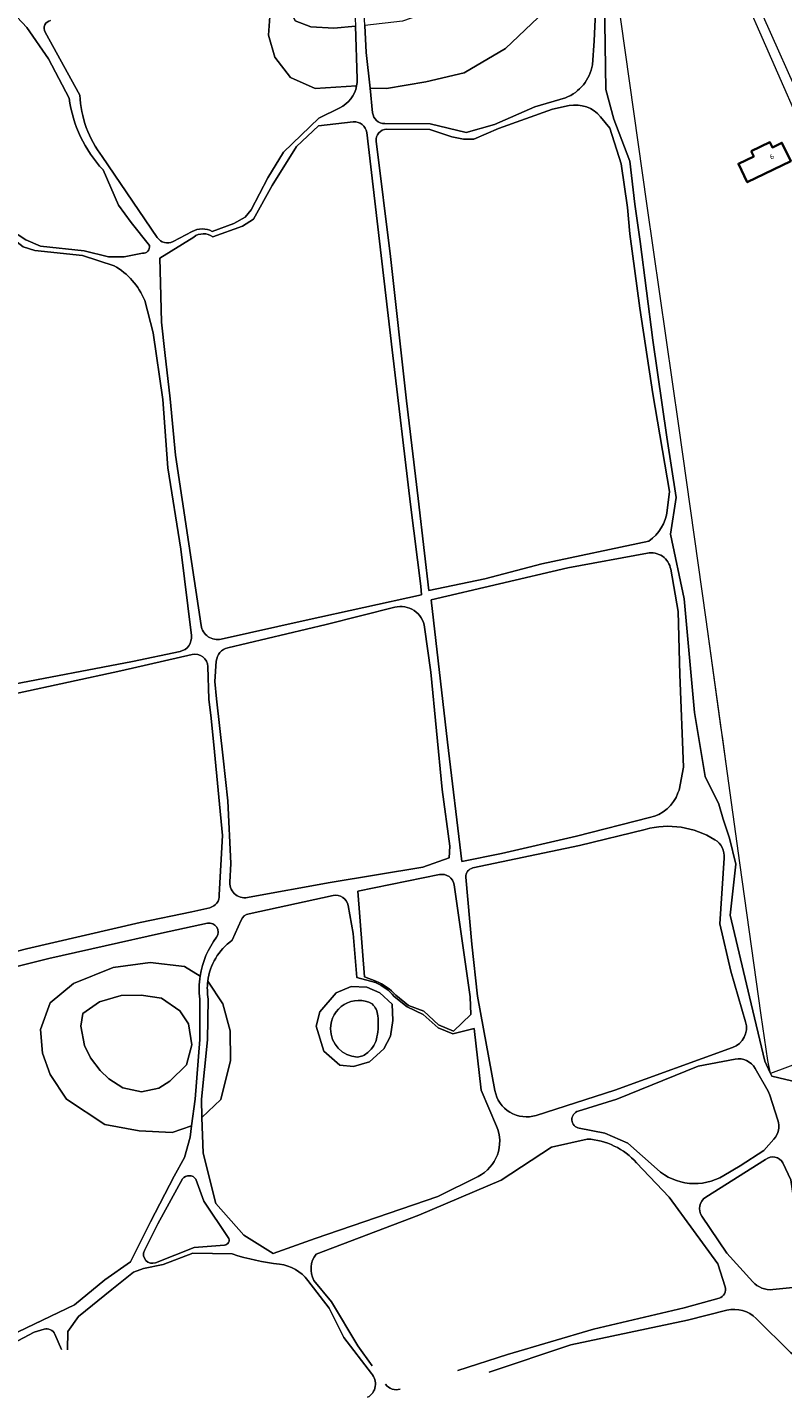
# Model space of a CAD drawing. Extents: x 152761 to 155748, y 459947 to 462743.
# Tile 175 of 256: x 154744 to 154944, y 460879 to 461241. Entities that reach past the tile are written whole.
import ezdxf
from ezdxf.enums import TextEntityAlignment as Align

# ---------------------------------------------------------------- set-up
doc = ezdxf.new("R2010")
doc.units = 0
doc.header["$LTSCALE"] = 0.75
for name, color, linetype, lineweight in [('B-RO-GR-BOS_LOOF-GV', 251, 'CONTINUOUS', 13), ('B-RO-GR-BOS_NAALD-GV', 251, 'CONTINUOUS', 13), ('B-RO-IE-TERREINAFSCHEIDING_KUNSTMATIG_HEKWERK-G', 251, 'IE-TERREINAFSCHEIDING-KUNSTMATIG', 18), ('B-RO-OG-BEBOUWING-GV', 6, 'CONTINUOUS', 35), ('B-RO-OG-BEBOUWING-T18', 1, 'CONTINUOUS', 18), ('B-RO-OG-WATER-GV', 251, 'CONTINUOUS', 18), ('B-RO-VH-VERHARDING_ASFALT-GV', 251, 'CONTINUOUS', 18), ('B-RO-VH-VERHARDING_FUNDERING_ZAND-GV', 251, 'CONTINUOUS', 18)]:
    doc.layers.add(name, color=color, linetype=linetype, lineweight=lineweight)
doc.styles.add('NLCS-ISO-M200-T18', font='NLCS-ISO.ttf', dxfattribs={"height": 0.36})
doc.linetypes.add('IE-TERREINAFSCHEIDING-KUNSTMATIG', pattern='A,4,[82,NLCS.SHX,S=0.75,R=90,X=0,Y=0],4,-2', length=10)

msp = doc.modelspace()

# ---------------------------------------------------------------- linework, layer by layer
at = {"layer": 'B-RO-GR-BOS_LOOF-GV', "flags": 128}
for points in [[(154869.883, 461265.032), (154869.836, 461263.545), (154868.783, 461259.986), (154866.518, 461256.498), (154862.577, 461252.339), (154857.312, 461247.906), (154851.809, 461245.222), (154843.427, 461242.258), (154833.399, 461241.101), (154833.782, 461233.973), (154834.777, 461224.511), (154839.186, 461224.424), (154849.637, 461226.111), (154859.821, 461228.535), (154870.828, 461235.003), (154879.442, 461243.255), (154884.852, 461251.816), (154888.867, 461261.738), (154889.975, 461268.002)], [(154889.975, 461268.002), (154888.867, 461261.738), (154884.852, 461251.816), (154879.442, 461243.255), (154870.828, 461235.003), (154859.821, 461228.535), (154849.637, 461226.111), (154839.186, 461224.424), (154834.777, 461224.511), (154835.466, 461217.96)], [(154893.901, 461230.683), (154894.364, 461237.015), (154894.997, 461250.475), (154894.834, 461261.193)], [(154754.843, 461221.784), (154749.356, 461232.259), (154743.593, 461240.601), (154734.501, 461250.243), (154729.794, 461257.391), (154721.019, 461253.124), (154715.238, 461250.248)], [(154831.368, 461226.919), (154830.883, 461240.901), (154825.144, 461240.448), (154819.053, 461240.798), (154814.897, 461242.323), (154813.275, 461245.66), (154812.953, 461249.959), (154813.42, 461253.065), (154809.538, 461248.847), (154808.278, 461244.766), (154807.782, 461238.528), (154809.467, 461232.671), (154813.681, 461227.279), (154820.233, 461224.408), (154831.219, 461225.075)], [(154831.219, 461225.075), (154820.233, 461224.408), (154813.681, 461227.279), (154809.467, 461232.671), (154807.782, 461238.528), (154808.278, 461244.766), (154809.538, 461248.847), (154813.42, 461253.065), (154812.953, 461249.959), (154813.275, 461245.66), (154814.897, 461242.323), (154819.053, 461240.798), (154825.144, 461240.448), (154830.883, 461240.901)], [(154897.106, 461247.738), (154897.406, 461224.124), (154899.591, 461216.202), (154903.795, 461205.12), (154905.159, 461193.663), (154906.565, 461183.759), (154909.921, 461157.537), (154913.705, 461131.808), (154916.129, 461115.74), (154914.632, 461106.041), (154918.273, 461088.87), (154921.042, 461058.708), (154923.858, 461041.73), (154927.45, 461034.351), (154928.64, 461030.386), (154930.33, 461025.336), (154931.97, 461018.428), (154930.481, 461004.862), (154935.637, 460983.194), (154939.717, 460966.092), (154941.135, 460963.016), (154940.466, 460966.253), (154938.706, 460978.313), (154933.091, 461018.741), (154929.428, 461045.084), (154928.512, 461051.68), (154928.041, 461055.073), (154924.117, 461083.335), (154916.859, 461134.832), (154908.392, 461193.232), (154900.256, 461250.916)], [(154748.454, 461239.338), (154757.695, 461222.646)], [(154838.68, 461215.054), (154850.792, 461215.006), (154860.357, 461212.718), (154867.819, 461214.82), (154878.609, 461219.536), (154886.763, 461221.929)], [(154792.864, 461186.44), (154798.607, 461188.545), (154801.621, 461190.184), (154803.228, 461192.2), (154807.604, 461200.653), (154811.815, 461207.451), (154821.149, 461216.492), (154826.764, 461219.243)], [(154887.735, 461219.83), (154883.308, 461218.931), (154868.885, 461213.748), (154862.354, 461210.891), (154859.636, 461210.947), (154856.503, 461211.537), (154850.7, 461213.504), (154839.203, 461213.541)], [(154830.331, 461215.512), (154821.082, 461214.505), (154815.209, 461208.938), (154808.752, 461198.661), (154803.827, 461189.685), (154800.932, 461187.842), (154793.015, 461184.998)], [(154913.755, 461112.333), (154914.378, 461117.371), (154909.903, 461143.26), (154906.485, 461166.052), (154903.847, 461185.793), (154903.202, 461192.798), (154901.527, 461204.366), (154898.546, 461213.838), (154896.034, 461216.888)], [(154795.216, 461078.148), (154817.826, 461083.226), (154848.454, 461089.916), (154848.308, 461092.2), (154845.552, 461113.876), (154840.627, 461154.948), (154833.905, 461212.661)], [(154836.417, 461210.397), (154840.22, 461179.77), (154844.462, 461141.44), (154847.541, 461115.495), (154849.276, 461100.982), (154850.398, 461091.081), (154865.255, 461094.164), (154880.477, 461098.203), (154908.869, 461104.172)], [(154763.631, 461206.302), (154778.232, 461184.803)], [(154776.175, 461182.686), (154771.273, 461188.796), (154767.93, 461193.444), (154763.829, 461202.769)], [(154724.071, 461197.475), (154733.029, 461191.696), (154737.506, 461187.966), (154743.333, 461184.216), (154747.241, 461182.508), (154758.795, 461181.276), (154765.259, 461179.641), (154769.411, 461179.703), (154774.322, 461180.637)], [(154766.771, 461177.305), (154758.396, 461180.05), (154745.679, 461181.391), (154742.634, 461182.354), (154739.726, 461184.581), (154729.835, 461192.201), (154726.375, 461193.819)], [(154787.942, 461184.939), (154778.955, 461179.35), (154779.064, 461172.663), (154779.395, 461162.305), (154780.269, 461154.291), (154781.665, 461141.992), (154783.075, 461127.048), (154786.607, 461103.429), (154789.875, 461081.802)], [(154782.428, 461183.756), (154787.488, 461186.421)], [(154787.299, 461079.1), (154784.467, 461102.054), (154781.093, 461123.674), (154779.701, 461141.828), (154777.116, 461159.536), (154774.898, 461168.112)], [(154908.482, 461101.022), (154887.371, 461097.114), (154851.004, 461088.586), (154855.376, 461050.841), (154859.144, 461019.161), (154869.758, 461021.251), (154889.653, 461025.877), (154909.067, 461030.79)], [(154916.609, 461037.374), (154916.981, 461038.025), (154918.083, 461044.155), (154917.143, 461068.805), (154916.684, 461085.51), (154914.708, 461096.703)], [(154841.344, 461086.645), (154823.113, 461082.027), (154796.977, 461075.882)], [(154802.682, 461009.677), (154824.235, 461013.569), (154848.795, 461017.634), (154855.8, 461020.094), (154856.032, 461023.175), (154853.921, 461038.198), (154850.946, 461069.352), (154849.283, 461081.303)], [(154711.178, 461059.72), (154738.237, 461065.856), (154771.635, 461072.265), (154784.293, 461074.901)], [(154787.507, 461074.074), (154768.569, 461069.756), (154740.74, 461063.697), (154711.888, 461056.18), (154712.054, 461052.073), (154716.521, 461044.81), (154719.954, 461039.148)], [(154794.731, 461010.257), (154795.617, 461026.024), (154793.481, 461048.26), (154792.609, 461057.182), (154791.948, 461062.262), (154791.667, 461070.865)], [(154793.936, 461072.306), (154793.563, 461066.933), (154793.987, 461062.303), (154795.75, 461046.559), (154797.008, 461035.194), (154797.751, 461018.581), (154797.565, 461013.59)], [(154907.923, 461027.655), (154890.451, 461023.383), (154862.131, 461017.426)], [(154934.591, 460976.521), (154930.625, 460989.964), (154927.72, 461002.541), (154928.939, 461020.015)], [(154853.283, 461015.63), (154831.542, 461011.27), (154833.278, 460988.472), (154836.354, 460987.36)], [(154860.278, 461014.922), (154861.866, 460997.201), (154863.311, 460983.36), (154867.963, 460958.274)], [(154841.609, 460983.609), (154845.05, 460980.878), (154849.075, 460979.402), (154853, 460975.773), (154856.94, 460974.029), (154861.573, 460978.447), (154861.36, 460983.16), (154857.134, 461012.905)], [(154824.967, 461010.06), (154802.645, 461005.259)], [(154716.173, 460988.842), (154743.516, 460995.908), (154773.686, 461002.943), (154787.394, 461005.736), (154792.209, 461006.852)], [(154836.236, 460986.965), (154831.25, 460988.329), (154830.323, 460999.986), (154828.961, 461007.395)], [(154800.518, 461003.533), (154798.144, 460998.197)], [(155052.863, 461001.815), (155048.561, 461001.179), (155043.165, 461001.448), (155037.054, 460999.306), (155030.544, 460996.805), (154976.649, 460976.043), (154941.221, 460962.829), (154941.537, 460962.144), (154955.755, 460958.791), (154968.199, 460962.029), (154978.995, 460966.816)], [(154790.13, 460951.124), (154795.129, 460955.962), (154797.731, 460966.296), (154797.656, 460974.157), (154795.627, 460981.322), (154791.665, 460987.325)], [(154791.665, 460987.325), (154795.627, 460981.322), (154797.656, 460974.157), (154797.731, 460966.296), (154795.129, 460955.962), (154790.13, 460951.124), (154790.437, 460941.673), (154793.803, 460928.298), (154801.206, 460919.87), (154809.063, 460914.993), (154820.177, 460919.016), (154852.837, 460930.147), (154863.514, 460935.491)], [(154791.795, 460982.595), (154791.581, 460971.8), (154789.973, 460955.975), (154790.13, 460951.124)], [(154868.42, 460948.873), (154864.338, 460958.426), (154862.418, 460974.737), (154856.782, 460973.321), (154852.925, 460974.914), (154848.928, 460978.481), (154844.688, 460980.488), (154841.225, 460983.267)], [(154878.939, 460951.713), (154899.858, 460958.412), (154931.146, 460969.715)], [(154931.791, 460966.634), (154921.965, 460964.802), (154900.372, 460955.979), (154890.105, 460952.85)], [(154943.156, 460950.452), (154941.009, 460957.038), (154940.624, 460958.12), (154937.164, 460964.151)], [(154890.365, 460948.272), (154897.223, 460947.006), (154903.3, 460944.331), (154911.064, 460937.399)], [(154928.786, 460935.709), (154933.191, 460938.342), (154939.429, 460942.375), (154942.09, 460945.361)], [(154929.629, 460899.945), (154919.138, 460897.357), (154888.189, 460890.779), (154866.451, 460883.523)], [(154959.256, 460878.637), (154956.189, 460881.04), (154946.49, 460888.723), (154937.42, 460897.777)], [(154748.162, 460894.895), (154745.539, 460894.092), (154735.573, 460888.949), (154725.013, 460882.026), (154722.633, 460880.847), (154723.032, 460879.346), (154723.857, 460875.084), (154724.429, 460873.834)], [(154752.772, 460889.508), (154751.02, 460893.573)]]:
    msp.add_lwpolyline(points, dxfattribs=at)
at = {"layer": 'B-RO-GR-BOS_LOOF-GV'}
for points in [[(154749.899, 461242.45, 0.5087943), (154748.454, 461239.338)], [(154886.763, 461221.929, 0.2616359), (154893.901, 461230.683)], [(154826.764, 461219.243, 0.2353575), (154831.219, 461225.075)], [(154831.219, 461225.075, 0.0558428), (154831.368, 461226.919)], [(154763.829, 461202.769, -0.1573303), (154754.843, 461221.784)], [(154757.695, 461222.646, 0.1556543), (154763.631, 461206.302)], [(154835.466, 461217.96, 0.3826808), (154838.68, 461215.054)], [(154896.034, 461216.888, 0.2774185), (154887.735, 461219.83)], [(154833.905, 461212.661, 0.4122769), (154830.331, 461215.512)], [(154839.203, 461213.541, 0.4519211), (154836.417, 461210.397)], [(154778.232, 461184.803, 0.3820313), (154782.428, 461183.756)], [(154787.488, 461186.421, -0.2472094), (154792.864, 461186.44)], [(154793.015, 461184.998, 0.3270248), (154787.942, 461184.939)], [(154774.322, 461180.637, 0.4807761), (154776.175, 461182.686)], [(154774.898, 461168.112, 0.1699798), (154766.771, 461177.305)], [(154908.869, 461104.172, 0.2129888), (154913.755, 461112.333)], [(154914.708, 461096.703, 0.4167884), (154908.482, 461101.022)], [(154849.283, 461081.303, 0.4468855), (154841.344, 461086.645)], [(154789.875, 461081.802, 0.4352166), (154795.216, 461078.148)], [(154784.293, 461074.901, 0.3904507), (154787.299, 461079.1)], [(154791.667, 461070.865, 0.4718463), (154787.507, 461074.074)], [(154796.977, 461075.882, 0.329289), (154793.936, 461072.306)], [(154909.067, 461030.79, 0.2687175), (154916.609, 461037.374)], [(154926.445, 461024.901, 0.2077518), (154907.923, 461027.655)], [(154928.939, 461020.015, 0.2780054), (154926.445, 461024.901)], [(154857.134, 461012.905, 0.4309292), (154853.283, 461015.63)], [(154862.131, 461017.426, 0.3798391), (154860.278, 461014.922)], [(154797.565, 461013.59, 0.5313438), (154802.682, 461009.677)], [(154792.209, 461006.852, 0.3642493), (154794.731, 461010.257)], [(154828.961, 461007.395, 0.4233479), (154824.967, 461010.06)], [(154802.645, 461005.259, 0.2395787), (154800.518, 461003.533)], [(154798.144, 460998.197, 0.2098322), (154791.665, 460987.325)], [(154791.665, 460987.325, 0.075688), (154791.795, 460982.595)], [(154841.225, 460983.267, 0.1251204), (154836.236, 460986.965)], [(154836.354, 460987.36, -0.1110191), (154841.609, 460983.609)], [(154824.297, 460974.695, -0.5655367), (154835.34, 460981.337)], [(154835.34, 460981.337, -0.1800137), (154836.846, 460978.116)], [(154836.846, 460978.116, -0.0841741), (154836.633, 460972.546)], [(154931.146, 460969.715, 0.396905), (154934.591, 460976.521)], [(154831.412, 460967.188, -0.3985881), (154824.297, 460974.695)], [(154836.633, 460972.546, -0.1845083), (154834.179, 460968.411)], [(154834.179, 460968.411, -0.1758995), (154831.412, 460967.188)], [(154937.164, 460964.151, 0.3192208), (154931.791, 460966.634)], [(154867.963, 460958.274, 0.452007), (154878.939, 460951.713)], [(154890.105, 460952.85, 0.785493), (154890.365, 460948.272)], [(154942.09, 460945.361, 0.2671472), (154943.156, 460950.452)], [(154863.514, 460935.491, 0.3966528), (154868.42, 460948.873)], [(154911.064, 460937.399, 0.3280645), (154928.786, 460935.709)], [(154937.42, 460897.777, 0.2625994), (154929.629, 460899.945)], [(154751.02, 460893.573, 0.3822031), (154748.162, 460894.895)]]:
    msp.add_lwpolyline(points, format="xyb", dxfattribs=at)
at = {"layer": 'B-RO-GR-BOS_LOOF-GV', "flags": 128}
for points in [[(154840.185, 460972.734), (154838.451, 460969.396), (154834.656, 460965.948), (154830.349, 460964.647), (154826.725, 460965.057), (154822.547, 460968.787), (154820.491, 460975.429), (154821.422, 460979.17), (154825.822, 460984.224), (154829.815, 460985.881), (154833.967, 460985.759), (154837.409, 460984.262), (154840.689, 460981.276), (154840.843, 460976.909)], [(154840.185, 460972.734), (154840.843, 460976.909), (154840.689, 460981.276), (154837.409, 460984.262), (154833.967, 460985.759), (154829.815, 460985.881), (154825.822, 460984.224), (154821.422, 460979.17), (154820.491, 460975.429), (154822.547, 460968.787), (154826.725, 460965.057), (154830.349, 460964.647), (154834.656, 460965.948), (154838.451, 460969.396)]]:
    msp.add_lwpolyline(points, close=True, dxfattribs=at)
at = {"layer": 'B-RO-GR-BOS_NAALD-GV', "flags": 128}
for points in [[(154791.591, 461002.706), (154779.331, 461000.127), (154749.384, 460993.333), (154721.355, 460986.407)], [(154735.054, 460891.594), (154736.997, 460892.149), (154756.248, 460901.368), (154764.332, 460908.018), (154771.1, 460912.797), (154776.448, 460923.409), (154782.731, 460935.553), (154785.479, 460940.519), (154786.983, 460945.898), (154787.374, 460948.893), (154782.159, 460947.142), (154773.451, 460947.6), (154764.281, 460949.261), (154754.126, 460956.019), (154749.798, 460962.596), (154747.754, 460968.244), (154747.181, 460974.484), (154749.8, 460981.544), (154756.017, 460986.683), (154766.479, 460990.976), (154776.314, 460992.308), (154785.486, 460991.235), (154789.645, 460988.676)], [(154789.645, 460988.676), (154785.486, 460991.235), (154776.314, 460992.308), (154766.479, 460990.976), (154756.017, 460986.683), (154749.8, 460981.544), (154747.181, 460974.484), (154747.754, 460968.244), (154749.798, 460962.596), (154754.126, 460956.019), (154764.281, 460949.261), (154773.451, 460947.6), (154782.159, 460947.142), (154787.374, 460948.893)], [(154787.374, 460948.893), (154788.302, 460955.989), (154789.512, 460971.858), (154789.55, 460982.597)], [(154892.51, 460945.416), (154883.001, 460943.276), (154869.675, 460934.511), (154847.784, 460925.234), (154820.458, 460914.869)], [(154929.171, 460906.193), (154927.227, 460912.309), (154914.278, 460930.012), (154905.634, 460939.084)], [(154939.922, 460939.957), (154924.01, 460929.942)], [(154951.587, 460908.805), (154949.218, 460917.203), (154946.638, 460934.617), (154944.477, 460939.112)], [(154784.969, 460934.855), (154778.402, 460922.93), (154774.843, 460915.789)], [(154797.115, 460919.314), (154790.597, 460928.964), (154788.535, 460934.776)], [(154922.96, 460924.915), (154929.602, 460915.149), (154936.488, 460907.511)], [(154777.784, 460912.571), (154788.073, 460916.592), (154796.115, 460917.235)], [(154798.151, 460914.892), (154787.715, 460915.077), (154779.829, 460912.075), (154774.617, 460911.046), (154771.935, 460910.049), (154766.164, 460905.478), (154757.309, 460898.272), (154754.474, 460894.333), (154754.362, 460889.424)], [(154835.161, 460883.151), (154827.796, 460892.708), (154823.949, 460900.486), (154818.269, 460907.875)], [(154819.893, 460907.845), (154824.578, 460902.167), (154831.524, 460890.518), (154835.388, 460885.159)], [(154941.841, 460905.439), (154949.828, 460906.228)], [(154858.158, 460883.96), (154871.312, 460888.189), (154894.145, 460894.939), (154918.243, 460900.583), (154927.557, 460903.2)]]:
    msp.add_lwpolyline(points, dxfattribs=at)
at = {"layer": 'B-RO-GR-BOS_NAALD-GV'}
for points in [[(154794.016, 460999.038, 0.6740893), (154791.591, 461002.706)], [(154789.645, 460988.676, -0.1268816), (154794.016, 460999.038)], [(154789.55, 460982.597, -0.0679402), (154789.645, 460988.676)], [(154905.634, 460939.084, 0.2001219), (154892.51, 460945.416)], [(154944.477, 460939.112, 0.4840814), (154939.922, 460939.957)], [(154788.535, 460934.776, 0.4859763), (154784.969, 460934.855)], [(154924.01, 460929.942, 0.4249393), (154922.96, 460924.915)], [(154796.115, 460917.235, 0.5744434), (154797.115, 460919.314)], [(154774.843, 460915.789, 0.6863192), (154777.784, 460912.571)], [(154810.74, 460912.179, -0.0447162), (154798.151, 460914.892)], [(154820.458, 460914.869, 0.2971256), (154819.893, 460907.845)], [(154818.269, 460907.875, 0.200861), (154810.74, 460912.179)], [(154936.488, 460907.511, 0.2384399), (154941.841, 460905.439)], [(154927.557, 460903.2, 0.4243432), (154929.171, 460906.193)], [(154834.131, 460876.835, 0.4876434), (154835.161, 460883.151)], [(154838.881, 460880.313, 0.3252169), (154842.804, 460879.023)]]:
    msp.add_lwpolyline(points, format="xyb", dxfattribs=at)
at = {"layer": 'B-RO-GR-BOS_NAALD-GV', "flags": 128}
for points in [[(154774.003, 460983.653), (154768.671, 460983.499), (154762.885, 460981.877), (154758.504, 460978.755), (154757.937, 460975.347), (154758.923, 460970.285), (154760.469, 460966.999), (154763.101, 460963.641), (154765.331, 460961.431), (154769.12, 460959.004), (154774.01, 460957.946), (154778.662, 460958.926), (154781.622, 460960.747), (154786.004, 460965.163), (154787.455, 460970.471), (154786.535, 460975.973), (154784.259, 460979.438), (154779.404, 460982.86)], [(154774.003, 460983.653), (154779.404, 460982.86), (154784.259, 460979.438), (154786.535, 460975.973), (154787.455, 460970.471), (154786.004, 460965.163), (154781.622, 460960.747), (154778.662, 460958.926), (154774.01, 460957.946), (154769.12, 460959.004), (154765.331, 460961.431), (154763.101, 460963.641), (154760.469, 460966.999), (154758.923, 460970.285), (154757.937, 460975.347), (154758.504, 460978.755), (154762.885, 460981.877), (154768.671, 460983.499)]]:
    msp.add_lwpolyline(points, close=True, dxfattribs=at)
at = {"layer": 'B-RO-IE-TERREINAFSCHEIDING_KUNSTMATIG_HEKWERK-G', "flags": 128}
msp.add_lwpolyline([(155048.561, 461001.179), (155043.165, 461001.448), (155037.054, 460999.306), (155030.544, 460996.805), (154976.649, 460976.043), (154941.177, 460962.813), (154940.466, 460966.253), (154938.706, 460978.313), (154933.091, 461018.741), (154929.428, 461045.084), (154924.117, 461083.335), (154916.859, 461134.832), (154908.392, 461193.232), (154900.256, 461250.916), (154898.487, 461267.133), (154902.665, 461268.33), (154923.385, 461273.036)], dxfattribs=at)
at = {"layer": 'B-RO-OG-BEBOUWING-GV', "flags": 128}
msp.add_lwpolyline([(154936.087, 461207.706), (154936.74, 461206.346), (154932.682, 461204.396), (154935.039, 461199.493), (154946.614, 461205.056), (154944.255, 461209.964), (154941.72, 461208.746), (154941.068, 461210.101)], close=True, dxfattribs=at)
at = {"layer": 'B-RO-OG-WATER-GV'}
for points in [[(154835.34, 460981.337, 0.5655367), (154824.297, 460974.695)], [(154836.846, 460978.116, 0.1800137), (154835.34, 460981.337)], [(154836.633, 460972.546, 0.0841741), (154836.846, 460978.116)], [(154824.297, 460974.695, 0.3985881), (154831.412, 460967.188)], [(154834.179, 460968.411, 0.1845083), (154836.633, 460972.546)], [(154831.412, 460967.188, 0.1758995), (154834.179, 460968.411)]]:
    msp.add_lwpolyline(points, format="xyb", dxfattribs=at)
at = {"layer": 'B-RO-VH-VERHARDING_ASFALT-GV', "flags": 128}
msp.add_lwpolyline([(154973.98, 461170.753), (154971.241, 461176.088), (154959.258, 461199.916), (154954.153, 461210.332), (154934.958, 461253.422), (154925.708, 461274.037), (154923.195, 461273.46), (154923.385, 461273.036), (154932.544, 461252.588), (154950.465, 461211.776), (154954.387, 461204.051), (154961.129, 461190.187), (154967.585, 461177.108), (154971.991, 461168.732), (154974.329, 461170.135)], dxfattribs=at)
at = {"layer": 'B-RO-VH-VERHARDING_FUNDERING_ZAND-GV', "flags": 128}
for points in [[(154894.834, 461261.193), (154894.997, 461250.475), (154894.364, 461237.015), (154893.901, 461230.683)], [(154820.998, 461257.497), (154798.228, 461255.215), (154778.129, 461251.486), (154757.345, 461247.097), (154746.839, 461245.932), (154741.816, 461247.993), (154731.77, 461258.359), (154729.794, 461257.391), (154734.501, 461250.243), (154743.593, 461240.601), (154749.356, 461232.259), (154754.843, 461221.784)], [(154835.466, 461217.96), (154834.777, 461224.511), (154833.782, 461233.973), (154833.399, 461241.101), (154832.79, 461252.43)], [(154955.755, 460958.791), (154941.537, 460962.144), (154941.221, 460962.829), (154941.135, 460963.016), (154939.717, 460966.092), (154935.637, 460983.194), (154930.481, 461004.862), (154931.97, 461018.428), (154930.33, 461025.336), (154928.64, 461030.386), (154927.45, 461034.351), (154923.858, 461041.73), (154921.042, 461058.708), (154918.273, 461088.87), (154914.632, 461106.041), (154916.129, 461115.74), (154913.705, 461131.808), (154909.921, 461157.537), (154906.565, 461183.759), (154905.159, 461193.663), (154903.795, 461205.12), (154899.591, 461216.202), (154897.406, 461224.124), (154897.106, 461247.738)], [(154830.734, 461245.197), (154830.883, 461240.901), (154831.368, 461226.919)], [(154757.695, 461222.646), (154748.454, 461239.338)], [(154886.763, 461221.929), (154878.609, 461219.536), (154867.819, 461214.82), (154860.357, 461212.718), (154850.792, 461215.006), (154838.68, 461215.054)], [(154826.764, 461219.243), (154821.149, 461216.492), (154811.815, 461207.451), (154807.604, 461200.653), (154803.228, 461192.2), (154801.621, 461190.184), (154798.607, 461188.545), (154792.864, 461186.44)], [(154839.203, 461213.541), (154850.7, 461213.504), (154856.503, 461211.537), (154859.636, 461210.947), (154862.354, 461210.891), (154868.885, 461213.748), (154883.308, 461218.931), (154887.735, 461219.83)], [(154793.015, 461184.998), (154800.932, 461187.842), (154803.827, 461189.685), (154808.752, 461198.661), (154815.209, 461208.938), (154821.082, 461214.505), (154830.331, 461215.512)], [(154896.034, 461216.888), (154898.546, 461213.838), (154901.527, 461204.366), (154903.202, 461192.798), (154903.847, 461185.793), (154906.485, 461166.052), (154909.903, 461143.26), (154914.378, 461117.371), (154913.755, 461112.333)], [(154833.905, 461212.661), (154840.627, 461154.948), (154845.552, 461113.876), (154848.308, 461092.2), (154848.454, 461089.916), (154817.826, 461083.226), (154795.216, 461078.148)], [(154908.869, 461104.172), (154880.477, 461098.203), (154865.255, 461094.164), (154850.398, 461091.081), (154849.276, 461100.982), (154847.541, 461115.495), (154844.462, 461141.44), (154840.22, 461179.77), (154836.417, 461210.397)], [(154778.232, 461184.803), (154763.631, 461206.302)], [(154763.829, 461202.769), (154767.93, 461193.444), (154771.273, 461188.796), (154776.175, 461182.686)], [(154774.322, 461180.637), (154769.411, 461179.703), (154765.259, 461179.641), (154758.795, 461181.276), (154747.241, 461182.508), (154743.333, 461184.216), (154737.506, 461187.966), (154733.029, 461191.696), (154724.071, 461197.475)], [(154726.375, 461193.819), (154729.835, 461192.201), (154739.726, 461184.581), (154742.634, 461182.354), (154745.679, 461181.391), (154758.396, 461180.05), (154766.771, 461177.305)], [(154789.875, 461081.802), (154786.607, 461103.429), (154783.075, 461127.048), (154781.665, 461141.992), (154780.269, 461154.291), (154779.395, 461162.305), (154779.064, 461172.663), (154778.955, 461179.35), (154787.942, 461184.939)], [(154787.488, 461186.421), (154782.428, 461183.756)], [(154774.898, 461168.112), (154777.116, 461159.536), (154779.701, 461141.828), (154781.093, 461123.674), (154784.467, 461102.054), (154787.299, 461079.1)], [(154909.067, 461030.79), (154889.653, 461025.877), (154869.758, 461021.251), (154859.144, 461019.161), (154855.376, 461050.841), (154851.004, 461088.586), (154887.371, 461097.114), (154908.482, 461101.022)], [(154914.708, 461096.703), (154916.684, 461085.51), (154917.143, 461068.805), (154918.083, 461044.155), (154916.981, 461038.025), (154916.609, 461037.374)], [(154796.977, 461075.882), (154823.113, 461082.027), (154841.344, 461086.645)], [(154849.283, 461081.303), (154850.946, 461069.352), (154853.921, 461038.198), (154856.032, 461023.175), (154855.8, 461020.094), (154848.795, 461017.634), (154824.235, 461013.569), (154802.682, 461009.677)], [(154784.293, 461074.901), (154771.635, 461072.265), (154738.237, 461065.856), (154711.178, 461059.72)], [(154719.954, 461039.148), (154716.521, 461044.81), (154712.054, 461052.073), (154711.888, 461056.18), (154740.74, 461063.697), (154768.569, 461069.756), (154787.507, 461074.074)], [(154791.667, 461070.865), (154791.948, 461062.262), (154792.609, 461057.182), (154793.481, 461048.26), (154795.617, 461026.024), (154794.731, 461010.257)], [(154797.565, 461013.59), (154797.751, 461018.581), (154797.008, 461035.194), (154795.75, 461046.559), (154793.987, 461062.303), (154793.563, 461066.933), (154793.936, 461072.306)], [(154862.131, 461017.426), (154890.451, 461023.383), (154907.923, 461027.655)], [(154928.939, 461020.015), (154927.72, 461002.541), (154930.625, 460989.964), (154934.591, 460976.521)], [(154836.354, 460987.36), (154833.278, 460988.472), (154831.542, 461011.27), (154853.283, 461015.63)], [(154867.963, 460958.274), (154863.311, 460983.36), (154861.866, 460997.201), (154860.278, 461014.922)], [(154857.134, 461012.905), (154861.36, 460983.16), (154861.573, 460978.447), (154856.94, 460974.029), (154853, 460975.773), (154849.075, 460979.402), (154845.05, 460980.878), (154841.609, 460983.609)], [(154802.645, 461005.259), (154824.967, 461010.06)], [(154792.209, 461006.852), (154787.394, 461005.736), (154773.686, 461002.943), (154743.516, 460995.908), (154716.173, 460988.842)], [(154828.961, 461007.395), (154830.323, 460999.986), (154831.25, 460988.329), (154836.236, 460986.965)], [(154721.355, 460986.407), (154749.384, 460993.333), (154779.331, 461000.127), (154791.591, 461002.706)], [(154798.144, 460998.197), (154800.518, 461003.533)], [(154789.55, 460982.597), (154789.512, 460971.858), (154788.302, 460955.989), (154787.374, 460948.893), (154786.983, 460945.898), (154785.479, 460940.519), (154782.731, 460935.553), (154776.448, 460923.409), (154771.1, 460912.797), (154764.332, 460908.018), (154756.248, 460901.368), (154736.997, 460892.149), (154735.054, 460891.594)], [(154790.13, 460951.124), (154789.973, 460955.975), (154791.581, 460971.8), (154791.795, 460982.595)], [(154841.225, 460983.267), (154844.688, 460980.488), (154848.928, 460978.481), (154852.925, 460974.914), (154856.782, 460973.321), (154862.418, 460974.737), (154864.338, 460958.426), (154868.42, 460948.873)], [(154931.146, 460969.715), (154899.858, 460958.412), (154878.939, 460951.713)], [(154890.105, 460952.85), (154900.372, 460955.979), (154921.965, 460964.802), (154931.791, 460966.634)], [(154937.164, 460964.151), (154940.624, 460958.12), (154941.009, 460957.038), (154943.156, 460950.452)], [(154863.514, 460935.491), (154852.837, 460930.147), (154820.177, 460919.016), (154809.063, 460914.993), (154801.206, 460919.87), (154793.803, 460928.298), (154790.437, 460941.673), (154790.13, 460951.124)], [(154911.064, 460937.399), (154903.3, 460944.331), (154897.223, 460947.006), (154890.365, 460948.272)], [(154820.458, 460914.869), (154847.784, 460925.234), (154869.675, 460934.511), (154883.001, 460943.276), (154892.51, 460945.416)], [(154942.09, 460945.361), (154939.429, 460942.375), (154933.191, 460938.342), (154928.786, 460935.709)], [(154905.634, 460939.084), (154914.278, 460930.012), (154927.227, 460912.309), (154929.171, 460906.193)], [(154924.01, 460929.942), (154939.922, 460939.957)], [(154944.477, 460939.112), (154946.638, 460934.617), (154949.218, 460917.203), (154951.587, 460908.805)], [(154774.843, 460915.789), (154778.402, 460922.93), (154784.969, 460934.855)], [(154788.535, 460934.776), (154790.597, 460928.964), (154797.115, 460919.314)], [(154936.488, 460907.511), (154929.602, 460915.149), (154922.96, 460924.915)], [(154796.115, 460917.235), (154788.073, 460916.592), (154777.784, 460912.571)], [(154754.362, 460889.424), (154754.474, 460894.333), (154757.309, 460898.272), (154766.164, 460905.478), (154771.935, 460910.049), (154774.617, 460911.046), (154779.829, 460912.075), (154787.715, 460915.077), (154798.151, 460914.892)], [(154818.269, 460907.875), (154823.949, 460900.486), (154827.796, 460892.708), (154835.161, 460883.151)], [(154835.388, 460885.159), (154831.524, 460890.518), (154824.578, 460902.167), (154819.893, 460907.845)], [(154949.828, 460906.228), (154941.841, 460905.439)], [(154927.557, 460903.2), (154918.243, 460900.583), (154894.145, 460894.939), (154871.312, 460888.189), (154858.158, 460883.96)], [(154866.451, 460883.523), (154888.189, 460890.779), (154919.138, 460897.357), (154929.629, 460899.945)], [(154937.42, 460897.777), (154946.49, 460888.723), (154956.189, 460881.04), (154959.256, 460878.637)], [(154731.192, 460888.986), (154723.812, 460883.349), (154721.88, 460882.436), (154715.888, 460879.605), (154716.596, 460878.392), (154716.843, 460877.979), (154722.633, 460880.847), (154725.013, 460882.026), (154735.573, 460888.949), (154745.539, 460894.092), (154748.162, 460894.895)], [(154751.02, 460893.573), (154752.772, 460889.508)]]:
    msp.add_lwpolyline(points, dxfattribs=at)
at = {"layer": 'B-RO-VH-VERHARDING_FUNDERING_ZAND-GV'}
for points in [[(154748.454, 461239.338, -0.5087943), (154749.899, 461242.45)], [(154893.901, 461230.683, -0.2616359), (154886.763, 461221.929)], [(154831.219, 461225.075, -0.2353575), (154826.764, 461219.243)], [(154831.368, 461226.919, -0.0558428), (154831.219, 461225.075)], [(154754.843, 461221.784, 0.1573303), (154763.829, 461202.769)], [(154763.631, 461206.302, -0.1556543), (154757.695, 461222.646)], [(154838.68, 461215.054, -0.3826808), (154835.466, 461217.96)], [(154887.735, 461219.83, -0.2774185), (154896.034, 461216.888)], [(154830.331, 461215.512, -0.4122769), (154833.905, 461212.661)], [(154836.417, 461210.397, -0.4519211), (154839.203, 461213.541)], [(154782.428, 461183.756, -0.3820313), (154778.232, 461184.803)], [(154792.864, 461186.44, 0.2472094), (154787.488, 461186.421)], [(154787.942, 461184.939, -0.3270248), (154793.015, 461184.998)], [(154776.175, 461182.686, -0.4807761), (154774.322, 461180.637)], [(154766.771, 461177.305, -0.1699798), (154774.898, 461168.112)], [(154913.755, 461112.333, -0.2129888), (154908.869, 461104.172)], [(154908.482, 461101.022, -0.4167884), (154914.708, 461096.703)], [(154841.344, 461086.645, -0.4468855), (154849.283, 461081.303)], [(154795.216, 461078.148, -0.4352166), (154789.875, 461081.802)], [(154787.299, 461079.1, -0.3904507), (154784.293, 461074.901)], [(154787.507, 461074.074, -0.4718463), (154791.667, 461070.865)], [(154793.936, 461072.306, -0.329289), (154796.977, 461075.882)], [(154916.609, 461037.374, -0.2687175), (154909.067, 461030.79)], [(154907.923, 461027.655, -0.2077518), (154926.445, 461024.901)], [(154926.445, 461024.901, -0.2780054), (154928.939, 461020.015)], [(154853.283, 461015.63, -0.4309292), (154857.134, 461012.905)], [(154860.278, 461014.922, -0.3798391), (154862.131, 461017.426)], [(154802.682, 461009.677, -0.5313438), (154797.565, 461013.59)], [(154794.731, 461010.257, -0.3642493), (154792.209, 461006.852)], [(154824.967, 461010.06, -0.4233479), (154828.961, 461007.395)], [(154800.518, 461003.533, -0.2395787), (154802.645, 461005.259)], [(154791.591, 461002.706, -0.6740893), (154794.016, 460999.038)], [(154794.016, 460999.038, 0.1268816), (154789.645, 460988.676)], [(154791.665, 460987.325, -0.2098322), (154798.144, 460998.197)], [(154789.645, 460988.676, 0.0679402), (154789.55, 460982.597)], [(154791.795, 460982.595, -0.075688), (154791.665, 460987.325)], [(154836.236, 460986.965, -0.1251204), (154841.225, 460983.267)], [(154841.609, 460983.609, 0.1110191), (154836.354, 460987.36)], [(154934.591, 460976.521, -0.396905), (154931.146, 460969.715)], [(154931.791, 460966.634, -0.3192208), (154937.164, 460964.151)], [(154878.939, 460951.713, -0.452007), (154867.963, 460958.274)], [(154890.365, 460948.272, -0.785493), (154890.105, 460952.85)], [(154943.156, 460950.452, -0.2671472), (154942.09, 460945.361)], [(154868.42, 460948.873, -0.3966528), (154863.514, 460935.491)], [(154892.51, 460945.416, -0.2001219), (154905.634, 460939.084)], [(154939.922, 460939.957, -0.4840814), (154944.477, 460939.112)], [(154784.969, 460934.855, -0.4859763), (154788.535, 460934.776)], [(154928.786, 460935.709, -0.3280645), (154911.064, 460937.399)], [(154922.96, 460924.915, -0.4249393), (154924.01, 460929.942)], [(154797.115, 460919.314, -0.5744434), (154796.115, 460917.235)], [(154777.784, 460912.571, -0.6863192), (154774.843, 460915.789)], [(154798.151, 460914.892, 0.0447162), (154810.74, 460912.179)], [(154819.893, 460907.845, -0.2971256), (154820.458, 460914.869)], [(154810.74, 460912.179, -0.200861), (154818.269, 460907.875)], [(154941.841, 460905.439, -0.2384399), (154936.488, 460907.511)], [(154929.171, 460906.193, -0.4243432), (154927.557, 460903.2)], [(154929.629, 460899.945, -0.2625994), (154937.42, 460897.777)], [(154748.162, 460894.895, -0.3822031), (154751.02, 460893.573)], [(154835.161, 460883.151, -0.4876434), (154834.131, 460876.835)], [(154842.804, 460879.023, -0.3252169), (154838.881, 460880.313)]]:
    msp.add_lwpolyline(points, format="xyb", dxfattribs=at)

# ---------------------------------------------------------------- texts
at = {"layer": 'B-RO-OG-BEBOUWING-T18', "style": 'NLCS-ISO-M200-T18'}
msp.add_text('6', height=1.35, rotation=25.7, dxfattribs=at).set_placement((154941.571, 461206.315), align=Align.MIDDLE)

doc.saveas('drawing.dxf')
